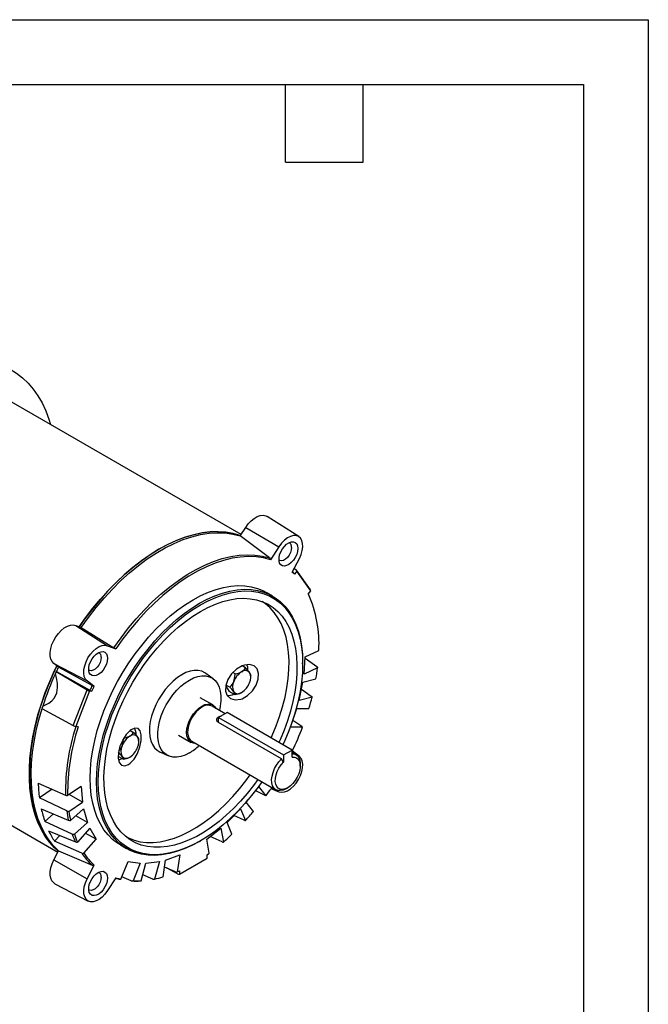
# Model space of a CAD drawing. Header units: inches. Extents: x 0 to 11, y 0 to 8.5.
# Tile 9 of 9: x 8.6 to 11, y 4.7 to 8.5. Entities that reach past the tile are written whole.
import ezdxf

# ---------------------------------------------------------------- set-up
doc = ezdxf.new("R2010")
doc.units = ezdxf.units.IN
doc.header["$MEASUREMENT"] = 0
doc.layers.add('TEXT', color=140, linetype='Continuous', lineweight=25)

msp = doc.modelspace()

# ---------------------------------------------------------------- linework, layer by layer
at = {"color": 7, "linetype": 'Continuous'}
for p, q in [((0.0001, 8.50011), (11.0001, 8.50011)), ((11.0001, 8.50011), (11.0001, 0.00011))]:
    msp.add_line(p, q, dxfattribs=at)
for p, q in [((9.42889, 6.51285), (8.49138, 7.05406)), ((9.65134, 6.50535), (9.52923, 6.58298)), ((9.42573, 6.50796), (9.44697, 6.54081)), ((9.44697, 6.54081), (9.57506, 6.46625)), ((9.53866, 6.42274), (9.42573, 6.50796)), ((9.57506, 6.46625), (9.54266, 6.41615)), ((9.62649, 6.36775), (9.65367, 6.42085)), ((9.63489, 6.35979), (9.62649, 6.36775)), ((9.63386, 6.38216), (9.63987, 6.37848)), ((9.6444, 6.37162), (9.63489, 6.35979)), ((9.6963, 6.2996), (9.64276, 6.37579)), ((9.6979, 6.29552), (9.6444, 6.37162)), ((9.54988, 6.27565), (9.52552, 6.28971)), ((9.68838, 6.28368), (9.6979, 6.29552)), ((8.79106, 6.16216), (8.91352, 6.08435)), ((8.79106, 6.16216), (8.81231, 6.15384)), ((8.81231, 6.15384), (8.93818, 6.07609)), ((8.91352, 6.08435), (8.94592, 6.07166)), ((9.67663, 6.04067), (9.72894, 6.06558)), ((8.70629, 6.01533), (8.83491, 5.94819)), ((8.72411, 6.00109), (8.70629, 6.01533)), ((9.44587, 5.99868), (9.43296, 6.00613)), ((9.6664, 6.0141), (9.6664, 6.01811)), ((9.67179, 5.97396), (9.67663, 6.04067)), ((9.67629, 6.036), (9.72084, 6.00363)), ((8.7159, 5.98517), (8.71253, 5.97648)), ((8.7159, 5.98517), (8.83516, 5.91393)), ((8.71652, 5.98511), (8.7159, 5.98517)), ((8.71652, 5.98511), (8.84562, 5.91253)), ((8.85439, 5.93096), (8.72411, 6.00109)), ((9.32061, 5.95701), (9.29297, 5.97718)), ((9.40568, 5.97548), (9.39742, 5.98025)), ((9.46596, 5.96388), (9.46596, 5.97009)), ((9.7241, 5.99888), (9.67179, 5.97396)), ((8.8621, 5.92647), (8.83491, 5.94819)), ((9.36943, 5.92771), (9.38323, 5.90808)), ((9.38559, 5.9237), (9.37028, 5.93254)), ((9.65242, 5.87305), (9.66739, 5.94348)), ((9.66739, 5.94348), (9.71796, 5.95634)), ((8.78155, 5.77576), (8.83516, 5.91393)), ((8.84418, 5.90966), (8.79069, 5.7718)), ((8.84418, 5.90966), (8.85369, 5.90881)), ((8.85369, 5.90881), (8.8621, 5.92647)), ((9.40568, 5.89511), (9.38323, 5.90808)), ((9.66169, 5.91667), (9.69967, 5.89007)), ((9.3194, 5.85552), (9.27103, 5.88344)), ((9.70299, 5.88592), (9.65242, 5.87305)), ((8.6636, 5.85035), (8.66023, 5.84166)), ((8.66023, 5.84166), (8.78155, 5.77576)), ((9.36728, 5.82177), (9.31676, 5.85094)), ((9.375, 5.82622), (9.34186, 5.80709)), ((9.62555, 5.68158), (9.375, 5.82622)), ((9.61906, 5.76973), (9.64363, 5.84145)), ((9.64363, 5.84145), (9.69073, 5.84182)), ((9.34173, 5.78804), (9.34186, 5.78796)), ((9.34186, 5.78796), (9.34186, 5.80709)), ((9.34186, 5.80709), (9.59241, 5.66245)), ((9.58545, 5.64734), (9.34186, 5.78796)), ((9.62829, 5.79666), (9.66267, 5.77363)), ((8.8002, 5.77095), (8.79069, 5.7718)), ((9.00142, 5.75705), (9.01436, 5.74958)), ((9.18762, 5.73896), (9.23599, 5.71104)), ((9.66616, 5.7701), (9.61906, 5.76973)), ((9.03446, 5.71477), (9.03446, 5.72099)), ((9.23864, 5.71562), (9.56296, 5.52839)), ((9.11742, 5.67308), (9.14871, 5.65924)), ((9.59241, 5.66245), (9.62555, 5.68158)), ((9.59241, 5.66245), (9.59241, 5.63483)), ((9.62555, 5.65397), (9.62555, 5.68158)), ((9.64108, 5.66371), (9.62555, 5.67267)), ((9.65367, 5.65693), (9.62649, 5.67865)), ((8.97418, 5.64601), (8.95496, 5.65711)), ((9.59241, 5.63483), (9.58545, 5.64734)), ((9.65726, 5.61991), (9.65726, 5.62794)), ((8.22783, 5.5725), (8.72145, 5.28754)), ((8.64622, 5.55375), (8.75118, 5.50753)), ((8.70013, 5.53), (8.65075, 5.49651)), ((8.81195, 5.5415), (8.75964, 5.50602)), ((8.81679, 5.48038), (8.76536, 5.5099)), ((8.81195, 5.5415), (8.81679, 5.48038)), ((9.52455, 5.50465), (9.48366, 5.52539)), ((9.49609, 5.54108), (9.52455, 5.50465)), ((9.54421, 5.53285), (9.57506, 5.52077)), ((9.60203, 5.53226), (9.60899, 5.53628)), ((8.756, 5.44664), (8.65075, 5.49651)), ((8.76448, 5.4449), (8.81679, 5.48038)), ((9.4486, 5.48036), (9.45545, 5.48924)), ((9.47632, 5.44488), (9.4486, 5.48036)), ((8.65795, 5.45501), (8.76227, 5.41048)), ((8.70496, 5.43494), (8.67196, 5.40524)), ((8.82119, 5.45498), (8.77063, 5.40945)), ((8.82119, 5.45498), (8.83616, 5.40183)), ((9.37482, 5.40182), (9.42659, 5.45496)), ((9.42659, 5.45496), (9.44563, 5.40943)), ((8.77718, 5.35753), (8.67196, 5.40524)), ((8.78559, 5.35631), (8.83616, 5.40183)), ((8.83616, 5.40183), (8.79075, 5.42757)), ((9.39385, 5.35629), (9.37482, 5.40182)), ((9.44061, 5.41046), (9.4015, 5.4292)), ((8.68632, 5.37019), (8.78969, 5.327)), ((8.84495, 5.38038), (8.79785, 5.32637)), ((8.86952, 5.33703), (8.82761, 5.36049)), ((8.84495, 5.38038), (8.86952, 5.33703)), ((9.29656, 5.33701), (9.35116, 5.38036)), ((9.35116, 5.38036), (9.36085, 5.32636)), ((8.72914, 5.3523), (8.70933, 5.32958)), ((8.81417, 5.2838), (8.70933, 5.32958)), ((8.82243, 5.28302), (8.86952, 5.33703)), ((9.26871, 5.32923), (9.27219, 5.33124)), ((9.30624, 5.28301), (9.29656, 5.33701)), ((9.35536, 5.32698), (9.30997, 5.34766)), ((8.70629, 5.25791), (8.72411, 5.29273)), ((8.72411, 5.29273), (8.85439, 5.23754)), ((8.96306, 5.31541), (8.98742, 5.30135)), ((9.29778, 5.27695), (9.30624, 5.28301)), ((8.70629, 5.25791), (8.83491, 5.18428)), ((8.96508, 5.18362), (8.99281, 5.25112)), ((8.99281, 5.25112), (9.03999, 5.24448)), ((9.03999, 5.24448), (9.01226, 5.17698)), ((9.04296, 5.17698), (9.06199, 5.24448)), ((9.06199, 5.24448), (9.11377, 5.25112)), ((9.11377, 5.25112), (9.09473, 5.18362)), ((9.12774, 5.19179), (9.13742, 5.25697)), ((9.13742, 5.25697), (9.19202, 5.27666)), ((9.19202, 5.27666), (9.18234, 5.21148)), ((9.1908, 5.20251), (9.29778, 5.26427)), ((9.29778, 5.26427), (9.29778, 5.27695)), ((8.83491, 5.18428), (8.8621, 5.23738)), ((9.17589, 5.21159), (9.13335, 5.22961)), ((9.1839, 5.20328), (9.14083, 5.22644)), ((9.18234, 5.21148), (9.1908, 5.21519)), ((9.1908, 5.21519), (9.1908, 5.20251)), ((8.94592, 5.18897), (8.91352, 5.13888)), ((9.00492, 5.17702), (8.96855, 5.19206)), ((9.04014, 5.17634), (9.04296, 5.17698)), ((9.08782, 5.18364), (9.04934, 5.19964)), ((8.7109, 5.16557), (8.83919, 5.09865))]:
    msp.add_line(p, q)
at = {"flags": 128}
for points in [[(8.18477, 7.13149), (8.22041, 7.14739), (8.25573, 7.16056), (8.29059, 7.17094), (8.32486, 7.17849), (8.3584, 7.18318), (8.39109, 7.185), (8.4228, 7.18393), (8.4534, 7.17998), (8.48277, 7.17317), (8.51081, 7.16352), (8.5374, 7.15107), (8.56244, 7.13587), (8.58583, 7.11798), (8.60749, 7.09746), (8.62732, 7.07439), (8.64526, 7.04887), (8.66123, 7.021), (8.67516, 6.99088), (8.68701, 6.95863), (8.69333, 6.93747)], [(9.44697, 6.54081), (9.45678, 6.55422), (9.46772, 6.56589), (9.47936, 6.57539), (9.49124, 6.58233), (9.50291, 6.58644), (9.5139, 6.58757), (9.52379, 6.58567), (9.52923, 6.58298)], [(8.80449, 6.1569), (8.829, 6.19176), (8.85717, 6.2288), (8.88649, 6.26427), (8.91682, 6.29802), (8.94801, 6.3299), (8.97994, 6.35977), (9.01246, 6.38749), (9.04543, 6.41293), (9.07869, 6.436), (9.1121, 6.45657), (9.14551, 6.47457), (9.17877, 6.4899), (9.21173, 6.5025), (9.24425, 6.51233), (9.27618, 6.51932), (9.30738, 6.52345), (9.3377, 6.5247), (9.36701, 6.52307), (9.39519, 6.51856), (9.4221, 6.5112), (9.42677, 6.50958)], [(9.42651, 6.50918), (9.42589, 6.5094), (9.39878, 6.51729), (9.37035, 6.52225), (9.34073, 6.52424), (9.31005, 6.52326), (9.27847, 6.51931), (9.24611, 6.51241), (9.21314, 6.50259), (9.17971, 6.48991), (9.14596, 6.47441), (9.11206, 6.45616), (9.07815, 6.43526), (9.04441, 6.4118), (9.01097, 6.38588), (8.978, 6.35763), (8.94565, 6.32717), (8.91406, 6.29465), (8.88338, 6.26022), (8.85376, 6.22403), (8.82533, 6.18625), (8.80475, 6.1568)], [(8.81231, 6.15384), (8.84047, 6.1936), (8.86999, 6.23182), (8.9007, 6.26832), (8.93248, 6.30291), (8.96515, 6.33544), (8.99856, 6.36575), (9.03256, 6.39368), (9.06697, 6.41911), (9.10164, 6.44191), (9.13639, 6.46197), (9.17106, 6.47919), (9.20547, 6.4935), (9.23947, 6.50482), (9.27288, 6.51309), (9.30556, 6.51829), (9.33733, 6.52037), (9.36804, 6.51934), (9.39756, 6.5152), (9.42573, 6.50796)], [(9.65367, 6.42085), (9.66026, 6.43596), (9.66464, 6.45115), (9.66662, 6.46573), (9.6661, 6.47905), (9.66312, 6.49051), (9.6578, 6.49961), (9.65038, 6.50593), (9.6412, 6.50919), (9.63066, 6.50925), (9.61924, 6.50611), (9.60745, 6.49989), (9.59581, 6.49089), (9.58485, 6.47951), (9.57506, 6.46625)], [(9.62373, 6.46323), (9.62261, 6.4536), (9.61934, 6.44345), (9.61419, 6.43362), (9.60758, 6.42489), (9.60004, 6.41798), (9.59217, 6.41344), (9.58463, 6.41164), (9.57802, 6.41273), (9.57505, 6.41449)], [(9.64788, 6.45949), (9.64673, 6.44836), (9.64337, 6.4366), (9.638, 6.42496), (9.63095, 6.41417), (9.62268, 6.4049), (9.61371, 6.39774), (9.60458, 6.39314), (9.59589, 6.39138), (9.58818, 6.39258), (9.58192, 6.39667), (9.57752, 6.40337), (9.57524, 6.41228), (9.57524, 6.42284), (9.57752, 6.43437), (9.58192, 6.44616), (9.58818, 6.45747), (9.59589, 6.46758), (9.60458, 6.47586), (9.61371, 6.48179), (9.62268, 6.48499), (9.63095, 6.48527), (9.638, 6.48261), (9.64337, 6.47717), (9.64673, 6.4693), (9.64788, 6.45949)], [(8.93818, 6.07609), (8.96571, 6.1151), (8.99458, 6.15261), (9.02463, 6.18842), (9.05573, 6.22237), (9.08771, 6.25428), (9.12044, 6.28401), (9.15373, 6.31141), (9.18744, 6.33635), (9.2214, 6.35869), (9.25544, 6.37834), (9.2894, 6.39521), (9.32311, 6.40919), (9.35641, 6.42024), (9.38913, 6.42829), (9.42112, 6.4333), (9.45221, 6.43526), (9.48227, 6.43414), (9.51113, 6.42996), (9.53866, 6.42274)], [(9.54266, 6.41615), (9.51529, 6.4233), (9.4866, 6.42742), (9.45673, 6.42851), (9.42583, 6.42654), (9.39404, 6.42155), (9.36153, 6.41354), (9.32844, 6.40255), (9.29494, 6.38865), (9.2612, 6.37189), (9.22738, 6.35237), (9.19364, 6.33017), (9.16014, 6.3054), (9.12706, 6.27818), (9.09454, 6.24865), (9.06275, 6.21695), (9.03185, 6.18323), (9.00198, 6.14766), (8.97329, 6.11041), (8.94592, 6.07166)], [(9.53866, 6.42274), (9.54135, 6.41969), (9.54266, 6.41615)], [(9.63123, 6.36606), (9.6338, 6.36307), (9.63489, 6.35979)], [(8.84654, 5.57295), (8.84766, 5.60791), (8.85099, 5.64397), (8.85652, 5.68091), (8.86421, 5.71853), (8.87404, 5.75662), (8.88593, 5.79497), (8.89983, 5.83336), (8.91566, 5.87158), (8.93332, 5.90941), (8.95272, 5.94665), (8.97375, 5.98308), (8.9963, 6.0185), (9.02023, 6.05271), (9.04542, 6.08552), (9.07171, 6.11675), (9.09898, 6.14623), (9.12705, 6.17378), (9.15578, 6.19926), (9.18501, 6.22251), (9.21457, 6.24342), (9.24429, 6.26187), (9.27401, 6.27774), (9.30357, 6.29096), (9.3328, 6.30144), (9.36153, 6.30914), (9.3896, 6.314), (9.41687, 6.31601), (9.44316, 6.31514), (9.46835, 6.3114), (9.49228, 6.30482), (9.51483, 6.29543), (9.52552, 6.28971)], [(8.8709, 5.55889), (8.87201, 5.59385), (8.87534, 5.62991), (8.88087, 5.66685), (8.88857, 5.70447), (8.8984, 5.74256), (8.91029, 5.78091), (8.92419, 5.8193), (8.94002, 5.85752), (8.95768, 5.89535), (8.97708, 5.93259), (8.99811, 5.96902), (9.02066, 6.00444), (9.04459, 6.03865), (9.06978, 6.07146), (9.09607, 6.10269), (9.12334, 6.13217), (9.15141, 6.15972), (9.18014, 6.18519), (9.20937, 6.20845), (9.23893, 6.22936), (9.26865, 6.2478), (9.29837, 6.26368), (9.32793, 6.2769), (9.35716, 6.28738), (9.38589, 6.29508), (9.41396, 6.29994), (9.44123, 6.30195), (9.46752, 6.30108), (9.49271, 6.29734), (9.51664, 6.29076), (9.53919, 6.28137), (9.56022, 6.26923), (9.57962, 6.25439), (9.59728, 6.23695), (9.61311, 6.217), (9.62701, 6.19466), (9.6389, 6.17005), (9.64873, 6.1433), (9.65642, 6.11456), (9.66195, 6.08401), (9.66528, 6.0518), (9.6664, 6.01811), (9.6664, 6.01811)], [(8.87786, 5.55889), (8.87896, 5.59355), (8.88227, 5.62928), (8.88775, 5.6659), (8.89538, 5.7032), (8.90512, 5.74095), (8.91691, 5.77897), (8.93068, 5.81702), (8.94637, 5.85491), (8.96388, 5.89241), (8.98311, 5.92932), (9.00396, 5.96543), (9.02631, 6.00054), (9.05003, 6.03445), (9.075, 6.06698), (9.10106, 6.09794), (9.12809, 6.12715), (9.15592, 6.15446), (9.1844, 6.17972), (9.21337, 6.20277), (9.24267, 6.22349), (9.27213, 6.24178), (9.30159, 6.25751), (9.33089, 6.27061), (9.35986, 6.28101), (9.38834, 6.28864), (9.41617, 6.29346), (9.4432, 6.29544), (9.46926, 6.29458), (9.49423, 6.29088), (9.51795, 6.28436), (9.5403, 6.27505), (9.56115, 6.26301), (9.58038, 6.24831), (9.59789, 6.23102), (9.61358, 6.21125), (9.62735, 6.1891), (9.63914, 6.1647), (9.64888, 6.13818), (9.65651, 6.1097), (9.66199, 6.07941), (9.66529, 6.04748), (9.6664, 6.0141), (9.66529, 5.97944), (9.66199, 5.9437), (9.65651, 5.90708), (9.64888, 5.86979), (9.63914, 5.83203), (9.62735, 5.79402), (9.61358, 5.75596), (9.59789, 5.71808), (9.59053, 5.7018)], [(9.69413, 6.27146), (9.68961, 6.28216), (9.68865, 6.28402)], [(9.27213, 6.21646), (9.30098, 6.23183), (9.32966, 6.24451), (9.358, 6.25444), (9.38582, 6.26156), (9.41295, 6.26582), (9.43924, 6.2672), (9.46452, 6.26568), (9.48864, 6.26129), (9.51147, 6.25403), (9.53285, 6.24397), (9.55267, 6.23116), (9.5708, 6.21567), (9.58713, 6.1976), (9.60157, 6.17706), (9.61402, 6.15416), (9.62442, 6.12906), (9.6327, 6.1019), (9.63882, 6.07284), (9.64273, 6.04206), (9.6444, 6.00974), (9.64384, 5.97608), (9.64105, 5.94128), (9.63603, 5.90554), (9.62883, 5.86909), (9.61948, 5.83215), (9.60805, 5.79493), (9.59459, 5.75766), (9.57919, 5.72056), (9.57483, 5.71086)], [(9.54483, 5.72818), (9.54903, 5.73752), (9.56436, 5.77447), (9.57776, 5.81159), (9.58915, 5.84866), (9.59846, 5.88545), (9.60564, 5.92175), (9.61063, 5.95734), (9.61341, 5.992), (9.61397, 6.02552), (9.6123, 6.05771), (9.60841, 6.08837), (9.60232, 6.11731), (9.59407, 6.14436), (9.58371, 6.16936), (9.57131, 6.19216), (9.55693, 6.21262), (9.54066, 6.23061), (9.52261, 6.24604), (9.51008, 6.25457)], [(9.49346, 5.56851), (9.47674, 5.54537), (9.45201, 5.51387), (9.42621, 5.48401), (9.39948, 5.45597), (9.37198, 5.42991), (9.34388, 5.406), (9.31536, 5.38438), (9.28657, 5.36518), (9.25769, 5.34851), (9.2289, 5.33447), (9.20037, 5.32316), (9.17228, 5.31463), (9.14478, 5.30893), (9.11805, 5.30611), (9.09225, 5.30618), (9.06752, 5.30914), (9.04403, 5.31497), (9.02191, 5.32363), (9.0013, 5.33508), (8.98231, 5.34924), (8.96507, 5.36603), (8.94967, 5.38535), (8.93621, 5.40709), (8.92478, 5.4311), (8.91543, 5.45725), (8.90822, 5.48539), (8.90321, 5.51533), (8.90041, 5.5469), (8.89985, 5.57992), (8.90153, 5.61418), (8.90544, 5.64947), (8.91155, 5.68559), (8.91984, 5.72231), (8.93024, 5.75942), (8.94269, 5.7967), (8.95713, 5.83391), (8.97346, 5.87084), (8.99159, 5.90725), (9.01141, 5.94295), (9.03279, 5.9777), (9.05561, 6.0113), (9.07974, 6.04355), (9.10502, 6.07426), (9.13131, 6.10323), (9.15844, 6.1303), (9.18626, 6.1553), (9.2146, 6.17808), (9.24328, 6.19851), (9.27213, 6.21646), (9.27213, 6.21646)], [(8.70629, 6.01533), (8.69958, 6.02279), (8.69494, 6.03274), (8.69254, 6.04479), (8.69247, 6.05848), (8.69474, 6.07325), (8.69925, 6.08855), (8.70584, 6.10378), (8.71424, 6.11833), (8.72413, 6.13165), (8.73512, 6.14321), (8.74679, 6.15256), (8.75867, 6.15934), (8.77031, 6.16328), (8.78125, 6.16424), (8.79106, 6.16216)], [(8.83491, 5.94819), (8.82832, 5.9557), (8.82394, 5.96582), (8.82197, 5.97812), (8.82248, 5.99204), (8.82546, 6.00695), (8.83078, 6.02218), (8.8382, 6.03707), (8.84738, 6.05093), (8.85792, 6.06316), (8.86934, 6.0732), (8.88113, 6.0806), (8.89277, 6.08504), (8.90373, 6.0863), (8.91352, 6.08435)], [(8.91363, 6.03562), (8.91248, 6.02449), (8.90912, 6.01273), (8.90374, 6.00109), (8.8967, 5.9903), (8.88843, 5.98103), (8.87945, 5.97387), (8.87033, 5.96927), (8.86164, 5.96751), (8.85392, 5.96871), (8.84767, 5.97279), (8.84326, 5.9795), (8.84099, 5.98841), (8.84099, 5.99896), (8.84326, 6.0105), (8.84767, 6.02229), (8.85392, 6.03359), (8.86164, 6.0437), (8.87033, 6.05198), (8.87945, 6.05791), (8.88843, 6.06112), (8.8967, 6.0614), (8.90374, 6.05873), (8.90912, 6.0533), (8.91248, 6.04543), (8.91363, 6.03562)], [(8.94592, 6.07166), (8.94165, 6.07402), (8.93818, 6.07609)], [(8.72323, 5.29101), (8.70929, 5.30381), (8.69038, 5.32472), (8.67335, 5.3481), (8.65827, 5.37386), (8.64523, 5.40187), (8.63427, 5.43201), (8.62544, 5.46415), (8.61878, 5.49814), (8.61433, 5.53383), (8.6121, 5.57106), (8.61211, 5.60966), (8.61435, 5.64947), (8.61881, 5.6903), (8.62547, 5.73198), (8.6343, 5.77431), (8.64527, 5.81711), (8.65833, 5.86018), (8.67341, 5.90334), (8.69045, 5.94639), (8.70937, 5.98913), (8.71755, 6.00633)], [(8.71777, 6.00615), (8.70256, 5.9736), (8.68406, 5.93009), (8.66753, 5.88634), (8.65304, 5.84256), (8.64067, 5.79894), (8.63047, 5.75569), (8.62249, 5.71301), (8.61676, 5.67109), (8.61331, 5.63013), (8.61216, 5.59031), (8.61331, 5.55183), (8.61676, 5.51485), (8.62249, 5.47955), (8.63047, 5.44608), (8.64067, 5.41461), (8.65304, 5.38528), (8.66753, 5.35822), (8.68406, 5.33355), (8.70256, 5.3114), (8.72295, 5.29186), (8.72345, 5.29144)], [(8.88947, 6.03935), (8.88836, 6.02972), (8.88509, 6.01958), (8.87994, 6.00974), (8.87333, 6.00102), (8.86578, 5.99411), (8.85792, 5.98957), (8.85038, 5.98777), (8.84377, 5.98886), (8.84079, 5.99061)], [(9.43283, 6.00608), (9.41128, 5.99344), (9.39205, 5.97513), (9.37747, 5.95319), (9.36949, 5.93028), (9.36898, 5.90909), (9.37566, 5.89177), (9.38865, 5.87991), (9.40669, 5.87494), (9.42782, 5.8778), (9.43283, 5.87957), (9.45414, 5.89169), (9.47302, 5.9099), (9.48725, 5.9319), (9.49535, 5.95504), (9.49657, 5.97667), (9.49089, 5.99445), (9.47895, 6.00654), (9.46194, 6.01165), (9.44156, 6.0092), (9.43283, 6.00608)], [(9.45552, 5.98999), (9.45438, 6.00186), (9.45166, 6.01052)], [(8.6636, 5.85035), (8.68769, 5.86294), (8.69883, 5.87205), (8.70848, 5.88348), (8.71742, 5.90199), (8.72109, 5.92292), (8.72074, 5.93883), (8.71843, 5.95443), (8.71253, 5.97648)], [(9.19976, 5.9719), (9.18318, 5.96105), (9.1669, 5.94783), (9.1512, 5.93247), (9.13637, 5.91526), (9.12267, 5.89649), (9.11035, 5.87651), (9.09962, 5.85566), (9.09068, 5.83433), (9.08369, 5.81289), (9.07876, 5.79172), (9.076, 5.7712), (9.07544, 5.75171), (9.07711, 5.73358), (9.08096, 5.71714), (9.08693, 5.70268), (9.09492, 5.69046), (9.10477, 5.6807), (9.11632, 5.67358), (9.11742, 5.67308)], [(9.22933, 5.67056), (9.21274, 5.66229), (9.19647, 5.6568), (9.1808, 5.65419), (9.16604, 5.6545), (9.15246, 5.65773), (9.14032, 5.66382), (9.12982, 5.67265), (9.12119, 5.68407), (9.11456, 5.69785), (9.11008, 5.71375), (9.10782, 5.73146), (9.10782, 5.75065), (9.11008, 5.77098), (9.11456, 5.79205), (9.12119, 5.81348), (9.12982, 5.83487), (9.14032, 5.85581), (9.15246, 5.87593), (9.16604, 5.89484), (9.1808, 5.91219), (9.19647, 5.92766), (9.21274, 5.94096), (9.22933, 5.95184), (9.24591, 5.96011), (9.26219, 5.9656), (9.27785, 5.96821), (9.29261, 5.9679), (9.30619, 5.96467), (9.31834, 5.95858), (9.32883, 5.94975), (9.33747, 5.93833), (9.34409, 5.92455), (9.34857, 5.90866), (9.35084, 5.89095), (9.35084, 5.87175), (9.34857, 5.85143), (9.34515, 5.83455)], [(9.29297, 5.97718), (9.28917, 5.97974), (9.27684, 5.98549), (9.26314, 5.98844), (9.24831, 5.98854), (9.23262, 5.98577), (9.21634, 5.98019), (9.19976, 5.9719)], [(9.40102, 5.94648), (9.40509, 5.9638), (9.40568, 5.97548)], [(9.43116, 5.98397), (9.44146, 5.99242), (9.44587, 5.99868)], [(9.4613, 5.98128), (9.46536, 5.97366), (9.46596, 5.97009)], [(9.72084, 6.00363), (9.72326, 6.00116), (9.7241, 5.99888)], [(8.85439, 5.93096), (8.85838, 5.92872), (8.8621, 5.92647)], [(8.84562, 5.91253), (8.84976, 5.91045), (8.85369, 5.90881)], [(9.40102, 5.9063), (9.39262, 5.91642), (9.38559, 5.9237)], [(9.43116, 5.9036), (9.41653, 5.89766), (9.40568, 5.89511)], [(9.69967, 5.89007), (9.70211, 5.88782), (9.70299, 5.88592)], [(9.2777, 5.85139), (9.2892, 5.85672), (9.30027, 5.85924), (9.31047, 5.85883), (9.3194, 5.85552), (9.32674, 5.84943), (9.33137, 5.8425)], [(8.72411, 5.29273), (8.70446, 5.31272), (8.68666, 5.33524), (8.67081, 5.36017), (8.65697, 5.38742), (8.64521, 5.41686), (8.63557, 5.44835), (8.62811, 5.48176), (8.62285, 5.51694), (8.61981, 5.55372), (8.61902, 5.59194), (8.62047, 5.63144), (8.62417, 5.67203), (8.63008, 5.71353), (8.63819, 5.75575), (8.64846, 5.79851), (8.66084, 5.84161)], [(9.25326, 5.70718), (9.24493, 5.70773), (9.23599, 5.71104), (9.22865, 5.71712), (9.2232, 5.72575), (9.21985, 5.73659), (9.21871, 5.74923), (9.21985, 5.76317), (9.2232, 5.77788), (9.22865, 5.79281), (9.23599, 5.80736), (9.24493, 5.82099), (9.25512, 5.83317), (9.26619, 5.84344), (9.2777, 5.85139)], [(9.2777, 5.84707), (9.26658, 5.83934), (9.25591, 5.82932), (9.24614, 5.81742), (9.23766, 5.80411), (9.23082, 5.78996), (9.22589, 5.77553), (9.22309, 5.76141), (9.22252, 5.7482), (9.22422, 5.73641), (9.2281, 5.72655), (9.23401, 5.71901), (9.23864, 5.71562)], [(9.34173, 5.78804), (9.33727, 5.79194), (9.33506, 5.79693), (9.33534, 5.80239), (9.33826, 5.8074), (9.34173, 5.81011), (9.34796, 5.81238), (9.35143, 5.81262)], [(9.00132, 5.75698), (8.98605, 5.74137), (8.97223, 5.72024), (8.96165, 5.69613), (8.95558, 5.67183), (8.95466, 5.65002), (8.95892, 5.63305), (8.96784, 5.62271), (8.98038, 5.62019), (8.99512, 5.62589), (9.00132, 5.63047), (9.01633, 5.64688), (9.02926, 5.66883), (9.0387, 5.69373), (9.04372, 5.71836), (9.04403, 5.73966), (9.03986, 5.75554), (9.03149, 5.76472), (9.01945, 5.76623), (9.00486, 5.75961), (9.00132, 5.75698)], [(9.02979, 5.73217), (9.02139, 5.74229), (9.01436, 5.74958)], [(9.66267, 5.77363), (9.66517, 5.7716), (9.66616, 5.7701)], [(8.99966, 5.73487), (8.98502, 5.72892), (8.97418, 5.72638)], [(8.96952, 5.69738), (8.96112, 5.68256), (8.95713, 5.67804)], [(9.62555, 5.66735), (9.62886, 5.6673), (9.63803, 5.66522), (9.64572, 5.6603), (9.65163, 5.65276), (9.6555, 5.64289), (9.65719, 5.63111), (9.65726, 5.62794)], [(8.95599, 5.64418), (8.96097, 5.64553), (8.96906, 5.64897)], [(8.96952, 5.6572), (8.97359, 5.64958), (8.97418, 5.64601)], [(9.60203, 5.53226), (9.60202, 5.53226), (9.5909, 5.52714), (9.58024, 5.52485), (9.57047, 5.52547), (9.56199, 5.52898), (9.55514, 5.53523), (9.55022, 5.54398), (9.54742, 5.55485), (9.54685, 5.56741), (9.54853, 5.58114), (9.55241, 5.59548), (9.55832, 5.60984), (9.56601, 5.62364), (9.57518, 5.63632), (9.58545, 5.64734)], [(9.62555, 5.65397), (9.63483, 5.65405), (9.64293, 5.65128), (9.64946, 5.64579), (9.65414, 5.63783), (9.65674, 5.62777), (9.65715, 5.61606), (9.65535, 5.60326), (9.65142, 5.58994), (9.64553, 5.57671), (9.63797, 5.56419), (9.62908, 5.55294), (9.61927, 5.5435), (9.60898, 5.53628), (9.59869, 5.53162), (9.58888, 5.52973), (9.57998, 5.53071), (9.57242, 5.5345), (9.56654, 5.54094), (9.56261, 5.54972), (9.56081, 5.56045), (9.56122, 5.57262), (9.56382, 5.58569), (9.5685, 5.59905), (9.57503, 5.61208), (9.58313, 5.6242), (9.59241, 5.63483)], [(9.57506, 5.52077), (9.58485, 5.51882), (9.59581, 5.52009), (9.60745, 5.52452), (9.61924, 5.53193), (9.63066, 5.54196), (9.6412, 5.55419), (9.65038, 5.56806), (9.6578, 5.58294), (9.66312, 5.59818), (9.6661, 5.61309), (9.66662, 5.627), (9.66464, 5.6393), (9.66026, 5.64943), (9.65367, 5.65693)], [(8.98578, 5.34635), (8.99401, 5.34221), (9.01604, 5.33358), (9.03944, 5.32778), (9.06406, 5.32483), (9.08976, 5.32476), (9.11638, 5.32757), (9.14377, 5.33324), (9.17175, 5.34174), (9.20016, 5.35301), (9.22883, 5.36699), (9.25759, 5.38359), (9.28626, 5.40271), (9.31468, 5.42425), (9.34266, 5.44806), (9.37004, 5.47401), (9.39667, 5.50194), (9.42236, 5.53168), (9.44699, 5.56305), (9.46346, 5.58583)], [(8.96306, 5.31541), (8.95272, 5.32184), (8.93332, 5.33667), (8.91566, 5.35411), (8.89983, 5.37406), (8.88593, 5.3964), (8.87404, 5.42102), (8.86421, 5.44777), (8.85652, 5.4765), (8.85099, 5.50706), (8.84766, 5.53927), (8.84654, 5.57295)], [(9.26871, 5.32923), (9.26865, 5.3292), (9.23893, 5.31332), (9.20937, 5.3001), (9.18014, 5.28962), (9.15141, 5.28192), (9.12334, 5.27706), (9.09607, 5.27506), (9.06978, 5.27592), (9.04459, 5.27966), (9.02066, 5.28624), (8.99811, 5.29563), (8.97708, 5.30777), (8.95768, 5.32261), (8.94002, 5.34005), (8.92419, 5.36), (8.91029, 5.38234), (8.8984, 5.40696), (8.88857, 5.4337), (8.88087, 5.46244), (8.87534, 5.49299), (8.87201, 5.5252), (8.8709, 5.55889)], [(9.50913, 5.55946), (9.49423, 5.53853), (9.46926, 5.50601), (9.4432, 5.47505), (9.41617, 5.44583), (9.38834, 5.41852), (9.35986, 5.39327), (9.33089, 5.37021), (9.30159, 5.34949), (9.27213, 5.33121), (9.24267, 5.31547), (9.21337, 5.30237), (9.1844, 5.29197), (9.15592, 5.28434), (9.12809, 5.27952), (9.10106, 5.27754), (9.075, 5.2784), (9.05003, 5.2821), (9.02631, 5.28862), (9.00396, 5.29793), (8.98311, 5.30997), (8.96388, 5.32468), (8.94637, 5.34196), (8.93068, 5.36174), (8.91691, 5.38388), (8.90512, 5.40828), (8.89538, 5.4348), (8.88775, 5.46328), (8.88227, 5.49357), (8.87896, 5.5255), (8.87786, 5.55889)], [(8.75118, 5.50753), (8.75549, 5.50629), (8.75964, 5.50602)], [(8.756, 5.44664), (8.76033, 5.44527), (8.76448, 5.4449)], [(8.76227, 5.41048), (8.76654, 5.40941), (8.77063, 5.40945)], [(9.44061, 5.41046), (9.44369, 5.40939), (9.44563, 5.40943)], [(8.77718, 5.35753), (8.78148, 5.35635), (8.78559, 5.35631)], [(8.78969, 5.327), (8.79389, 5.32607), (8.79785, 5.32637)], [(9.35536, 5.32698), (9.35861, 5.32606), (9.36085, 5.32636)], [(8.81417, 5.2838), (8.81842, 5.28279), (8.82243, 5.28302)], [(8.7109, 5.16557), (8.70584, 5.16894), (8.69925, 5.17656), (8.69474, 5.18665), (8.69247, 5.19881), (8.69254, 5.21257), (8.69494, 5.2274), (8.69958, 5.24271), (8.70629, 5.25791)], [(8.91363, 5.18773), (8.91248, 5.1766), (8.90912, 5.16484), (8.90374, 5.1532), (8.8967, 5.14241), (8.88843, 5.13314), (8.87945, 5.12598), (8.87033, 5.12138), (8.86164, 5.11962), (8.85392, 5.12082), (8.84767, 5.1249), (8.84326, 5.13161), (8.84099, 5.14052), (8.84099, 5.15108), (8.84326, 5.16261), (8.84767, 5.1744), (8.85392, 5.18571), (8.86164, 5.19582), (8.87033, 5.2041), (8.87945, 5.21002), (8.88843, 5.21323), (8.8967, 5.21351), (8.90374, 5.21085), (8.90912, 5.20541), (8.91248, 5.19754), (8.91363, 5.18773)], [(8.85439, 5.23754), (8.85838, 5.23674), (8.8621, 5.23738)], [(9.17589, 5.21159), (9.1795, 5.21084), (9.18234, 5.21148)], [(8.91352, 5.13888), (8.90373, 5.12562), (8.89277, 5.11423), (8.88113, 5.10523), (8.86934, 5.09902), (8.85792, 5.09587), (8.84738, 5.09593), (8.8382, 5.09919), (8.83078, 5.10552), (8.82546, 5.11461), (8.82248, 5.12608), (8.82197, 5.1394), (8.82394, 5.15398), (8.82832, 5.16916), (8.83491, 5.18428)], [(8.88947, 5.19147), (8.88836, 5.18183), (8.88509, 5.17169), (8.87994, 5.16186), (8.87333, 5.15313), (8.86578, 5.14622), (8.85792, 5.14168), (8.85038, 5.13988), (8.84377, 5.14097), (8.84079, 5.14272)], [(8.95792, 5.18364), (8.96174, 5.18292), (8.96508, 5.18362)], [(9.00492, 5.17702), (9.00885, 5.17629), (9.01226, 5.17698)], [(9.08782, 5.18364), (9.0916, 5.18292), (9.09473, 5.18362)]]:
    msp.add_lwpolyline(points, dxfattribs=at)
for centre, radius, start, end in [((9.60609, 6.46592), 0.01784, 351.33609, 63.76805), ((9.45895, 6.19276), 0.24436, 45.1699, 46.3942), ((9.25615, 6.09048), 0.47345, 356.98578, 24.08419), ((8.87184, 6.04204), 0.01784, 351.33609, 63.76805), ((9.75046, 5.50122), 1.14156, 155.39724, 162.1914), ((9.80561, 5.47712), 1.20174, 154.15058, 154.9939), ((9.47189, 5.92037), 0.07553, 122.63797, 159.77289), ((9.3942, 6.0524), 0.07777, 278.49181, 298.37436), ((9.44485, 5.96721), 0.02164, 40.5328, 129.24817), ((9.3552, 5.90274), 0.132, 36.50898, 46.61661), ((9.42111, 5.96118), 0.04493, 333.43643, 26.56357), ((8.90529, 6.09543), 0.82448, 350.28789, 353.27507), ((9.90803, 5.41806), 1.17185, 154.04347, 155.04132), ((9.34131, 5.97031), 0.06429, 313.5382, 338.25045), ((9.44121, 5.92639), 0.04493, 153.43643, 206.56357), ((9.39042, 5.96721), 0.07553, 302.63797, 339.77289), ((9.38001, 5.93396), 0.04136, 262.08801, 299.79161), ((9.41747, 5.92036), 0.02164, 220.5328, 309.24817), ((9.3833, 5.89235), 0.02255, 7.04334, 38.21067), ((9.30056, 5.81537), 0.03909, 65.51543, 125.79502), ((8.73792, 6.13058), 0.9956, 343.13982, 345.77403), ((9.5834, 5.51661), 0.83227, 162.1482, 180.62554), ((9.58876, 5.51465), 0.82917, 161.99488, 180.59656), ((8.98028, 5.76896), 0.03921, 299.6164, 330.37739), ((9.01335, 5.71811), 0.02164, 40.5328, 129.24817), ((8.97627, 5.74224), 0.04778, 357.89775, 29.27175), ((8.60003, 6.17828), 1.1416, 334.04562, 339.05002), ((9.04039, 5.67127), 0.07553, 122.63797, 159.77289), ((8.90439, 5.72193), 0.0696, 339.34485, 0.81959), ((8.98961, 5.71208), 0.04493, 333.43643, 26.56357), ((9.01207, 5.71822), 0.02255, 7.04334, 38.21067), ((8.86342, 5.57866), 0.132, 36.50898, 46.61661), ((9.00971, 5.67729), 0.04493, 153.43643, 206.56357), ((8.95892, 5.7181), 0.07553, 302.63797, 339.77289), ((9.12519, 5.84661), 0.20455, 300.6049, 313.90186), ((8.98597, 5.67126), 0.02164, 220.5328, 309.24817), ((8.9627, 5.72293), 0.07777, 278.49181, 298.37436), ((9.2247, 5.57078), 0.57873, 181.68654, 187.37346), ((8.57725, 6.18598), 1.16687, 324.27489, 325.96321), ((9.07123, 5.54451), 0.42287, 192.21963, 199.23046), ((9.23775, 5.51152), 0.4861, 187.67071, 191.99688), ((9.24362, 5.5097), 0.4835, 187.70183, 191.96576), ((8.65196, 6.12784), 1.07052, 317.84935, 320.35917), ((8.96772, 5.50286), 0.31111, 205.24205, 213.8457), ((9.11027, 5.47617), 0.35359, 199.60439, 204.95346), ((9.11682, 5.47453), 0.3517, 199.64286, 204.91498), ((8.76048, 6.02141), 0.91844, 310.81964, 313.59942), ((9.02694, 5.42818), 0.25714, 214.15918, 227.85053), ((9.03396, 5.42682), 0.25578, 214.20712, 227.78508), ((8.87184, 5.19415), 0.01784, 351.33609, 63.76805), ((9.0143, 5.42353), 0.24642, 253.60138, 256.77413), ((9.02097, 5.42067), 0.24355, 252.05242, 256.73327), ((9.02365, 5.34707), 0.17142, 264.80341, 275.51524), ((9.02761, 5.47715), 0.30057, 267.07109, 272.92552), ((9.01325, 5.58356), 0.40815, 281.5159, 286.28977)]:
    msp.add_arc(centre, radius, start, end)
for centre, major_axis, ratio, start_param, end_param in [((9.63064, 6.36735), (0.01216, 0.00837), 0.7986848, 5.9125474, 6.6248218), ((9.68426, 6.29107), (0.012, 0.0086), 0.7785315, 5.8971157, 6.2758922), ((8.84402, 5.91324), (0.01369, -0.00554), 0.2212892, 4.1011028, 4.8133772), ((8.7904, 5.77505), (0.01384, -0.00514), 0.2011371, 4.0950139, 4.8072883), ((9.18372, 5.21544), (-0.00758, 0.01267), 0.5873687, 2.3646924, 3.0769667)]:
    msp.add_ellipse(centre, major_axis=major_axis, ratio=ratio, start_param=start_param, end_param=end_param)
at = {"layer": 'TEXT'}
for p, q in [((0.25, 8.25), (10.75, 8.25)), ((9.6, 7.95), (9.6, 8.25)), ((9.9, 7.95), (9.9, 8.25)), ((10.75, 8.25), (10.75, 0.25)), ((9.6, 7.95), (9.9, 7.95))]:
    msp.add_line(p, q, dxfattribs=at)

doc.saveas('drawing.dxf')
